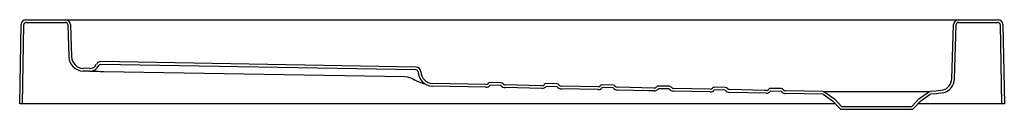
# Model space of a CAD drawing. Header units: millimetres. Extents: x 1160.11 to 1161.52, y 1911.79 to 1911.91.
import ezdxf

# ---------------------------------------------------------------- set-up
doc = ezdxf.new("R2010")
doc.units = ezdxf.units.MM
doc.layers.add('SANINDUSA', color=3, linetype='Continuous')

msp = doc.modelspace()

# ---------------------------------------------------------------- linework, layer by layer
at = {"layer": 'SANINDUSA'}
for p, q in [((1160.1141, 1911.7935), (1160.116, 1911.9066)), ((1160.118, 1911.7935), (1160.1199, 1911.9065)), ((1160.123, 1911.9135), (1160.1794, 1911.9135)), ((1160.123, 1911.9096), (1160.1794, 1911.9096)), ((1160.1794, 1911.9135), (1160.2064, 1911.9135)), ((1160.1825, 1911.9066), (1160.1841, 1911.8604)), ((1160.1864, 1911.9067), (1160.188, 1911.8606)), ((1160.2064, 1911.9135), (1161.4259, 1911.9135)), ((1161.4259, 1911.9135), (1161.4529, 1911.9135)), ((1161.4432, 1911.829), (1161.4459, 1911.9067)), ((1161.4471, 1911.8289), (1161.4498, 1911.9066)), ((1161.4529, 1911.9135), (1161.5093, 1911.9135)), ((1161.4529, 1911.9096), (1161.5093, 1911.9096)), ((1161.5124, 1911.9065), (1161.5144, 1911.7935)), ((1161.5163, 1911.9066), (1161.5183, 1911.7935)), ((1160.6792, 1911.842), (1160.2297, 1911.8498)), ((1160.6793, 1911.8459), (1160.2298, 1911.8537)), ((1160.2141, 1911.8401), (1160.2046, 1911.8403)), ((1160.2141, 1911.844), (1160.2047, 1911.8442)), ((1160.2341, 1911.8397), (1160.663, 1911.8323)), ((1160.6715, 1911.8307), (1160.6742, 1911.8295)), ((1160.6742, 1911.8295), (1160.6762, 1911.8284)), ((1160.7788, 1911.8172), (1160.7027, 1911.8188)), ((1160.7789, 1911.8211), (1160.7028, 1911.8227)), ((1160.8004, 1911.8197), (1160.7851, 1911.82)), ((1160.8005, 1911.8236), (1160.7852, 1911.8239)), ((1160.8589, 1911.8194), (1160.8066, 1911.8205)), ((1160.8804, 1911.818), (1160.8651, 1911.8184)), ((1160.8804, 1911.8219), (1160.8652, 1911.8223)), ((1160.9389, 1911.8177), (1160.8866, 1911.8188)), ((1160.9604, 1911.8203), (1160.9452, 1911.8206)), ((1161.0404, 1911.8186), (1161.0251, 1911.8189)), ((1160.8588, 1911.8155), (1160.8066, 1911.8166)), ((1160.9388, 1911.8138), (1160.8865, 1911.8149)), ((1160.9603, 1911.8164), (1160.9451, 1911.8167)), ((1161.0188, 1911.816), (1160.9666, 1911.8171)), ((1161.0403, 1911.8147), (1161.0251, 1911.815)), ((1161.0987, 1911.8105), (1161.0465, 1911.8116)), ((1161.0988, 1911.8144), (1161.0466, 1911.8155)), ((1161.1203, 1911.813), (1161.105, 1911.8133)), ((1161.1204, 1911.8169), (1161.1051, 1911.8172)), ((1161.1787, 1911.8088), (1161.1265, 1911.8099)), ((1161.2003, 1911.8113), (1161.185, 1911.8117)), ((1161.2004, 1911.8152), (1161.1851, 1911.8156)), ((1161.26, 1911.811), (1161.2065, 1911.8121)), ((1161.2599, 1911.8071), (1161.2065, 1911.8082)), ((1161.2599, 1911.8071), (1161.2733, 1911.7977)), ((1161.2622, 1911.8103), (1161.2759, 1911.8007)), ((1161.3965, 1911.8007), (1161.4101, 1911.8103)), ((1161.399, 1911.7977), (1161.4124, 1911.8071)), ((1161.2772, 1911.7935), (1160.1141, 1911.7935)), ((1161.2733, 1911.7977), (1161.2845, 1911.7857)), ((1161.2759, 1911.8007), (1161.2862, 1911.7896)), ((1161.2862, 1911.7896), (1161.3862, 1911.7896)), ((1161.3862, 1911.7896), (1161.3965, 1911.8007)), ((1161.3879, 1911.7857), (1161.399, 1911.7977)), ((1161.5183, 1911.7935), (1161.3951, 1911.7935)), ((1161.2845, 1911.7857), (1161.3879, 1911.7857))]:
    msp.add_line(p, q, dxfattribs=at)
at = {"layer": 'SANINDUSA', "flags": 128}
for points in [[(1160.2141, 1911.8401), (1160.2143, 1911.8401), (1160.2149, 1911.8401), (1160.2159, 1911.8401), (1160.2173, 1911.84), (1160.219, 1911.84), (1160.221, 1911.84), (1160.2233, 1911.8399), (1160.2258, 1911.8399), (1160.2284, 1911.8398), (1160.2312, 1911.8398), (1160.2341, 1911.8397)], [(1160.663, 1911.8323), (1160.6673, 1911.8318), (1160.6715, 1911.8307)], [(1161.0188, 1911.8121), (1161.0114, 1911.8123), (1160.9665, 1911.8132)], [(1161.1788, 1911.8127), (1161.1762, 1911.8127), (1161.1266, 1911.8138)], [(1161.26, 1911.811), (1161.2611, 1911.8108), (1161.2622, 1911.8103)], [(1161.26, 1911.811), (1161.2605, 1911.811), (1161.2614, 1911.811), (1161.263, 1911.811), (1161.265, 1911.811), (1161.2676, 1911.811), (1161.2706, 1911.811), (1161.2741, 1911.811), (1161.2781, 1911.811), (1161.2825, 1911.811), (1161.2872, 1911.811), (1161.2922, 1911.811), (1161.2977, 1911.811), (1161.3035, 1911.811), (1161.3093, 1911.811), (1161.3153, 1911.811), (1161.3217, 1911.811), (1161.3281, 1911.811), (1161.3383, 1911.811), (1161.3435, 1911.811), (1161.3486, 1911.811), (1161.3538, 1911.811), (1161.3588, 1911.811), (1161.3639, 1911.811), (1161.3688, 1911.811), (1161.3744, 1911.811), (1161.3798, 1911.811), (1161.3849, 1911.811), (1161.3898, 1911.811), (1161.3941, 1911.811), (1161.398, 1911.811), (1161.4015, 1911.811), (1161.4046, 1911.811), (1161.4072, 1911.811), (1161.4092, 1911.811), (1161.4108, 1911.811), (1161.4119, 1911.811), (1161.4124, 1911.811)], [(1161.4101, 1911.8103), (1161.4112, 1911.8108), (1161.4124, 1911.811)], [(1161.4299, 1911.813), (1161.4213, 1911.8116), (1161.4124, 1911.811)], [(1161.4308, 1911.8092), (1161.4217, 1911.8077), (1161.4124, 1911.8071)]]:
    msp.add_lwpolyline(points, dxfattribs=at)
at = {"layer": 'SANINDUSA'}
for centre, radius, start, end in [((1160.123, 1911.9065), 0.007, 90, 179), ((1160.123, 1911.9065), 0.0031, 90, 179), ((1160.1794, 1911.9065), 0.007, 2, 90), ((1160.1794, 1911.9065), 0.0031, 2, 90), ((1161.4529, 1911.9065), 0.007, 90, 178), ((1161.4529, 1911.9065), 0.0031, 90, 178), ((1161.5093, 1911.9065), 0.007, 1, 90), ((1161.5093, 1911.9065), 0.0031, 1, 90), ((1160.205, 1911.8611), 0.0209, 182, 269), ((1160.205, 1911.8611), 0.017, 182, 269), ((1160.2143, 1911.854), 0.01, 269, 334.6843), ((1160.2143, 1911.854), 0.0139, 269, 334.6843), ((1160.2297, 1911.8467), 0.007, 89, 154.6843), ((1160.2297, 1911.8467), 0.0031, 89, 154.6843), ((1160.6792, 1911.8389), 0.007, 1.885, 89.0008), ((1160.6792, 1911.8389), 0.0031, 1.8867, 88.9997), ((1160.7032, 1911.8397), 0.0209, 181.8978, 268.788), ((1160.7032, 1911.8397), 0.017, 181.8981, 268.788), ((1160.7027, 1911.8719), 0.0509, 238.5837, 257.5226), ((1160.779, 1911.8251), 0.0079, 268.7998, 320.118), ((1160.779, 1911.8251), 0.004, 268.8004, 320.117), ((1160.7851, 1911.8199), 0.004, 88.7995, 140.1187), ((1160.7851, 1911.8199), 0.0001, 88.7926, 140.1141), ((1160.8067, 1911.8245), 0.0079, 217.4822, 268.7998), ((1160.8004, 1911.8196), 0.0001, 37.4743, 88.8315), ((1160.8004, 1911.8196), 0.004, 37.4822, 88.7998), ((1160.8067, 1911.8245), 0.004, 217.4822, 268.7998), ((1160.859, 1911.8234), 0.0079, 268.7998, 320.118), ((1160.859, 1911.8234), 0.004, 268.8004, 320.117), ((1160.8651, 1911.8183), 0.004, 88.7996, 140.1184), ((1160.8651, 1911.8183), 0.0001, 88.8251, 140.0816), ((1160.8804, 1911.8179), 0.004, 37.4818, 88.7999), ((1160.8867, 1911.8228), 0.0079, 217.4821, 268.7999), ((1160.8804, 1911.8179), 0.0001, 37.48, 88.799), ((1160.8867, 1911.8228), 0.004, 217.4822, 268.7998), ((1160.9389, 1911.8217), 0.004, 268.8011, 320.1169), ((1160.9451, 1911.8166), 0.004, 88.8, 140.1182), ((1160.9603, 1911.8163), 0.004, 37.4818, 88.7999), ((1160.9667, 1911.8211), 0.004, 217.4822, 268.8007), ((1161.0251, 1911.8149), 0.004, 88.8, 140.1182), ((1161.0403, 1911.8146), 0.004, 37.4822, 88.7998), ((1161.4262, 1911.8296), 0.017, 282.6055, 358.0002), ((1161.4262, 1911.8296), 0.0209, 282.606, 357.9996), ((1160.9389, 1911.8217), 0.0079, 268.7997, 320.1183), ((1160.9451, 1911.8166), 0.0001, 88.8251, 140.0816), ((1160.9603, 1911.8163), 0.0001, 37.48, 88.799), ((1160.9667, 1911.8211), 0.0079, 217.4821, 268.7999), ((1161.0189, 1911.82), 0.004, 268.8011, 320.1169), ((1161.0189, 1911.82), 0.0079, 268.8002, 320.1173), ((1161.0251, 1911.8149), 0.0000999, 88.7774, 140.153), ((1161.0403, 1911.8146), 0.0001, 37.4823, 88.8), ((1161.0467, 1911.8195), 0.0079, 217.4822, 268.7998), ((1161.0467, 1911.8195), 0.004, 217.4822, 268.8007), ((1161.0989, 1911.8184), 0.0079, 268.8, 320.1173), ((1161.0989, 1911.8184), 0.004, 268.7997, 320.1183), ((1161.105, 1911.8132), 0.004, 88.8011, 140.1169), ((1161.105, 1911.8132), 0.0000999, 88.7953, 140.1441), ((1161.1203, 1911.8129), 0.004, 37.4846, 88.7976), ((1161.1266, 1911.8178), 0.0079, 217.4818, 268.8004), ((1161.1266, 1911.8178), 0.004, 217.4796, 268.8024), ((1161.1789, 1911.8167), 0.0079, 268.8, 320.1176), ((1161.1789, 1911.8167), 0.004, 268.8003, 320.1165), ((1161.185, 1911.8116), 0.004, 88.799, 140.1196), ((1161.185, 1911.8116), 0.0000999, 88.7953, 140.1441), ((1161.2003, 1911.8112), 0.0000999, 37.4568, 88.8134), ((1161.2003, 1911.8112), 0.004, 37.4796, 88.8024), ((1161.2066, 1911.8161), 0.0079, 217.4822, 268.7998), ((1161.2066, 1911.8161), 0.004, 217.4845, 268.7975), ((1161.2599, 1911.807), 0.0001, 55, 88.8055), ((1161.4124, 1911.807), 0.0001, 90.8126, 125)]:
    msp.add_arc(centre, radius, start, end, dxfattribs=at)

doc.saveas('drawing.dxf')
